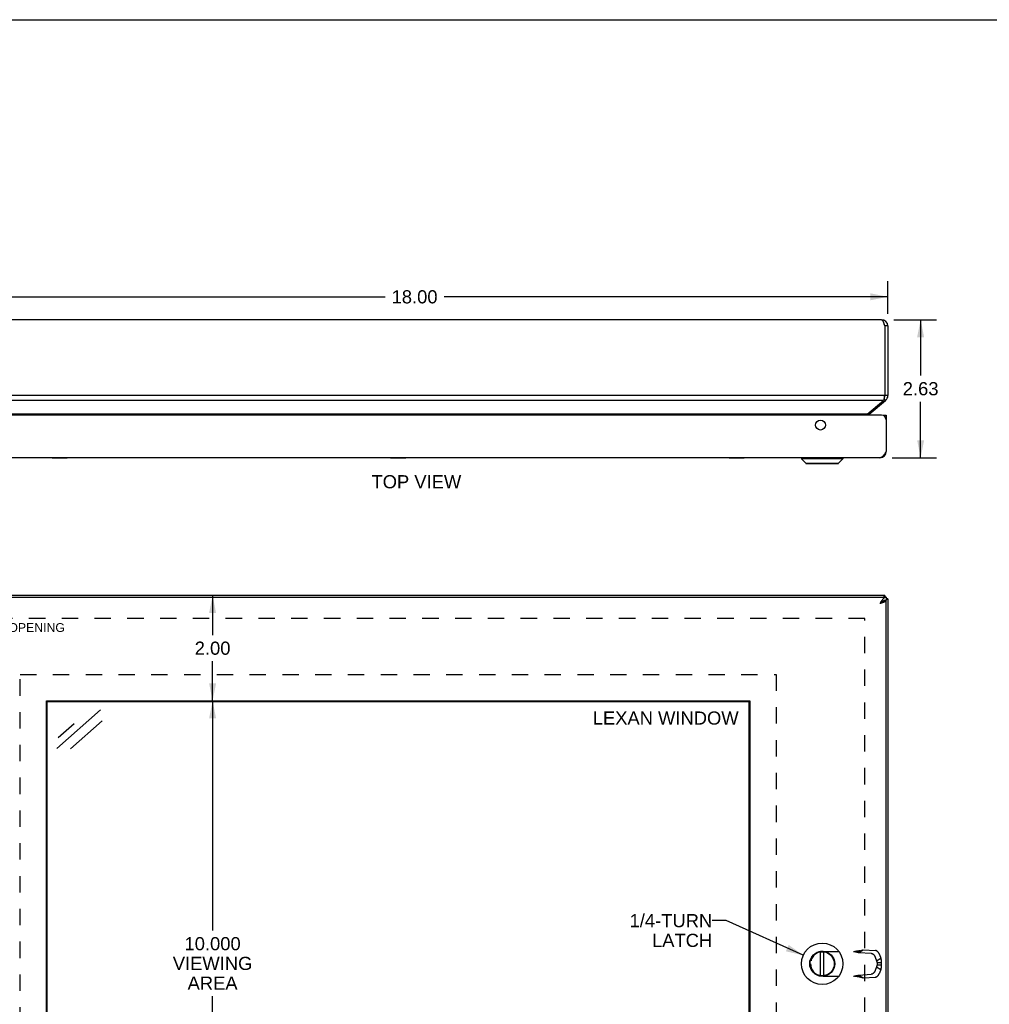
# Model space of a CAD drawing. Header units: inches. Extents: x 0 to 56.7, y 0 to 36.7.
# Tile 10 of 14: x 9.2 to 27.7, y 18 to 36.7. Entities that reach past the tile are written whole.
import ezdxf

# ---------------------------------------------------------------- set-up
doc = ezdxf.new("R2010")
doc.units = ezdxf.units.IN
doc.header["$LTSCALE"] = 3.116667
doc.header["$MEASUREMENT"] = 0
doc.linetypes.add('HIDDEN', pattern=[0.2, 0.1, -0.1])
doc.layers.get('0').update_dxf_attribs({"linetype": 'CONTINUOUS'})
for name, color, linetype in [('06___PRT_ALL_SURFS', 7, 'CONTINUOUS'), ('DEFAULT_2', 8, 'HIDDEN'), ('DIMENSIONS', 7, 'CONTINUOUS')]:
    doc.layers.add(name, color=color, linetype=linetype)
doc.styles.get("Standard").update_dxf_attribs({"font": 'arial.ttf'})
doc.dimstyles.new('DIMSTYLE_1', dxfattribs={"dimtxt": 0.25, "dimasz": 0.333333, "dimexe": 0.09, "dimexo": 0.07, "dimgap": 0.0375, "dimtad": 0, "dimtih": 1, "dimtoh": 1, "dimzin": 4, "dimdsep": 46, "dimtxsty": 'Standard', "dimblk": '_FILLED', "dimblk1": '_FILLED', "dimblk2": '_FILLED', "dimcen": 0.09, "dimazin": 1, "dimtfac": 1, "dimtofl": 0, "dimtmove": 0, "dimatfit": 3, "dimldrblk": '_FILLED', "dimfxl": 0, "dimtolj": 1, "dimtzin": 4, "dimarcsym": 0})
doc.dimstyles.new('DIMSTYLE_3', dxfattribs={"dimtxt": 0.25, "dimasz": 0.333333, "dimexe": 0.09, "dimexo": 0.07, "dimgap": 0.0375, "dimtad": 0, "dimtih": 1, "dimtoh": 1, "dimdec": 3, "dimzin": 4, "dimdsep": 46, "dimtxsty": 'Standard', "dimblk": '_FILLED', "dimblk1": '_FILLED', "dimblk2": '_FILLED', "dimcen": 0.09, "dimadec": 3, "dimazin": 1, "dimtfac": 1, "dimtofl": 0, "dimtmove": 0, "dimatfit": 3, "dimldrblk": '_FILLED', "dimfxl": 0, "dimtolj": 1, "dimtzin": 4, "dimarcsym": 0})
doc.dimstyles.get("Standard").update_dxf_attribs({"dimtxt": 0.283333, "dimasz": 0.333333, "dimexe": 0.09, "dimexo": 0.07, "dimgap": 0.09, "dimtad": 0, "dimtih": 1, "dimtoh": 1, "dimzin": 4, "dimdsep": 46, "dimtxsty": 'Standard', "dimblk": '_FILLED', "dimblk1": '_FILLED', "dimblk2": '_FILLED', "dimcen": 0.09, "dimazin": 1, "dimtp": 0.01, "dimtm": 0.01, "dimtfac": 1, "dimtofl": 0, "dimtmove": 0, "dimatfit": 3, "dimldrblk": '_FILLED', "dimfxl": 0, "dimtolj": 1, "dimtzin": 4, "dimarcsym": 0})

# ---------------------------------------------------------------- blocks, each defined once
blk = doc.blocks.new('_FILLED')
at = {"color": 0, "linetype": 'ByBlock'}
blk.add_solid([(0, 0), (-1, 0.2), (-1, -0.2)], dxfattribs=at)
blk = doc.blocks.new('*D7')
at = {"layer": 'DIMENSIONS', "color": 2, "linetype": 'Continuous'}
for p, q in [((12.902, 23.72), (12.902, 19.353)), ((12.902, 13.72), (12.902, 18.103))]:
    blk.add_line(p, q, dxfattribs=at)
at = {"layer": 'DIMENSIONS', "color": 2, "linetype": 'Continuous', "xscale": 0.3333333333, "yscale": 0.3333333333, "zscale": 0.3333333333}
for p, rotation in [((12.902, 23.72), 90), ((12.902, 13.72), 270)]:
    blk.add_blockref('_FILLED', p, dxfattribs=dict(at, rotation=rotation))
at = {"layer": 'DIMENSIONS', "color": 2, "linetype": 'Continuous', "insert": (12.902, 19.228), "char_height": 0.25, "width": 1.51022, "attachment_point": 2, "line_spacing_factor": 0.9}
blk.add_mtext('10.000\\PVIEWING\\PAREA', dxfattribs=at)
blk = doc.blocks.new('*D9')
at = {"layer": 'DIMENSIONS', "color": 2, "linetype": 'Continuous'}
for p, q in [((25.856, 30.964), (26.667, 30.964)), ((26.367, 30.964), (26.367, 29.902)), ((26.367, 28.339), (26.367, 29.402)), ((25.826, 28.339), (26.667, 28.339))]:
    blk.add_line(p, q, dxfattribs=at)
at = {"layer": 'DIMENSIONS', "color": 2, "linetype": 'Continuous', "xscale": 0.3333333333, "yscale": 0.3333333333, "zscale": 0.3333333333}
for p, rotation in [((26.367, 30.964), 90), ((26.367, 28.339), 270)]:
    blk.add_blockref('_FILLED', p, dxfattribs=dict(at, rotation=rotation))
at = {"layer": 'DIMENSIONS', "color": 2, "linetype": 'Continuous', "insert": (26.367, 29.777), "char_height": 0.25, "width": 0.67937, "attachment_point": 2, "line_spacing_factor": 0.9}
blk.add_mtext('2.63', dxfattribs=at)
blk = doc.blocks.new('*D20')
at = {"layer": 'DIMENSIONS', "color": 2, "linetype": 'Continuous'}
for p, q in [((12.902, 25.72), (12.902, 24.97)), ((12.902, 23.72), (12.902, 24.47))]:
    blk.add_line(p, q, dxfattribs=at)
at = {"layer": 'DIMENSIONS', "color": 2, "linetype": 'Continuous', "xscale": 0.3333333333, "yscale": 0.3333333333, "zscale": 0.3333333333}
for p, rotation in [((12.902, 25.72), 90), ((12.902, 23.72), 270)]:
    blk.add_blockref('_FILLED', p, dxfattribs=dict(at, rotation=rotation))
at = {"layer": 'DIMENSIONS', "color": 2, "linetype": 'Continuous', "insert": (12.902, 24.845), "char_height": 0.25, "width": 0.67937, "attachment_point": 2, "line_spacing_factor": 0.9}
blk.add_mtext('2.00', dxfattribs=at)
blk = doc.blocks.new('*D21')
at = {"layer": 'DIMENSIONS', "color": 2, "linetype": 'Continuous'}
for p, q in [((7.743, 31.078), (7.743, 31.699)), ((25.743, 31.078), (25.743, 31.699)), ((7.743, 31.399), (16.181, 31.399)), ((25.743, 31.399), (17.305, 31.399))]:
    blk.add_line(p, q, dxfattribs=at)
at = {"layer": 'DIMENSIONS', "color": 2, "linetype": 'Continuous', "xscale": 0.3333333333, "yscale": 0.3333333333, "zscale": 0.3333333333, "rotation": 180}
blk.add_blockref('_FILLED', (7.743, 31.399), dxfattribs=at)
at = {"layer": 'DIMENSIONS', "color": 2, "linetype": 'Continuous', "xscale": 0.3333333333, "yscale": 0.3333333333, "zscale": 0.3333333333}
blk.add_blockref('_FILLED', (25.743, 31.399), dxfattribs=at)
at = {"layer": 'DIMENSIONS', "color": 2, "linetype": 'Continuous', "insert": (16.743, 31.524), "char_height": 0.25, "width": 0.87361, "attachment_point": 2, "line_spacing_factor": 0.9}
blk.add_mtext('18.00', dxfattribs=at)

msp = doc.modelspace()

# ---------------------------------------------------------------- linework, layer by layer
at = {"color": 7, "linetype": 'Continuous'}
for p, q in [((0, 36.6667), (56.6667, 36.6667)), ((25.7431, 30.8442), (25.6831, 30.8442)), ((25.7003, 29.4283), (25.671, 29.4632)), ((25.7431, 29.5202), (25.6831, 29.5202)), ((25.3869, 29.1653), (25.371, 29.1843)), ((25.6526, 29.149), (25.7126, 29.149)), ((25.6526, 29.1438), (25.6526, 29.149)), ((25.7126, 29.0886), (25.7075, 29.0886)), ((24.1005, 28.336), (24.8886, 28.336)), ((24.1005, 28.336), (24.1005, 28.3172)), ((24.8886, 28.3172), (24.1005, 28.3172)), ((24.1005, 28.3172), (24.1837, 28.2341)), ((24.8886, 28.3172), (24.8055, 28.2341)), ((24.8886, 28.336), (24.8886, 28.3172)), ((25.7116, 28.4433), (25.7033, 28.4444)), ((24.1837, 28.2341), (24.8055, 28.2341)), ((24.1887, 28.232), (24.8005, 28.232)), ((25.6831, 25.7204), (25.6831, 25.6904)), ((25.7126, 25.6904), (25.7126, 25.6304)), ((25.7431, 25.6604), (25.7126, 25.6604)), ((25.7116, 25.6254), (25.6812, 25.6254)), ((9.7582, 13.736), (9.7582, 23.7048)), ((9.7582, 23.7048), (23.1019, 23.7048)), ((23.1019, 23.7048), (23.1019, 13.736)), ((24.4648, 18.4923), (24.4648, 18.9485)), ((24.5243, 18.4923), (24.5243, 18.9485))]:
    msp.add_line(p, q, dxfattribs=at)
at = {"color": 3, "linetype": 'Continuous'}
for p, q in [((25.6231, 30.9642), (7.8631, 30.9642)), ((25.6831, 30.8442), (25.6831, 29.5202)), ((25.7431, 30.8442), (25.7431, 29.5202)), ((25.6831, 29.5202), (7.8031, 29.5202)), ((25.6617, 29.4283), (7.8246, 29.4283)), ((25.3483, 29.1653), (25.6617, 29.4283)), ((25.3869, 29.1653), (25.7003, 29.4283)), ((25.6226, 29.149), (7.8626, 29.149)), ((25.3483, 29.1653), (8.1379, 29.1653)), ((25.7126, 29.149), (25.7126, 28.459)), ((25.5926, 28.339), (7.8926, 28.339)), ((7.7726, 25.6904), (25.7126, 25.6904)), ((25.6831, 25.7204), (7.8031, 25.7204)), ((25.7431, 25.6604), (25.7431, 11.7804)), ((25.6867, 25.6254), (25.6888, 25.6275)), ((25.7116, 25.6254), (25.7126, 25.6254)), ((25.7126, 11.8154), (25.7126, 25.6254)), ((9.7425, 13.7204), (9.7425, 23.7204)), ((9.7425, 23.7204), (23.1175, 23.7204)), ((23.1175, 23.7204), (23.1175, 13.7204))]:
    msp.add_line(p, q, dxfattribs=at)
for points in [[(25.6231, 30.9642), (25.6254, 30.964), (25.6277, 30.9634), (25.63, 30.9623), (25.6324, 30.9607), (25.6347, 30.9588), (25.637, 30.9564), (25.6393, 30.9537), (25.6416, 30.9505), (25.6439, 30.9469), (25.6462, 30.943), (25.6485, 30.9387), (25.6508, 30.934), (25.6531, 30.9291), (25.6554, 30.9238), (25.6577, 30.9182), (25.6601, 30.9124), (25.6624, 30.9063), (25.6647, 30.9), (25.667, 30.8935), (25.6693, 30.8868), (25.6716, 30.8799), (25.6739, 30.873), (25.6762, 30.8659), (25.6785, 30.8587), (25.6808, 30.8515), (25.6831, 30.8442)], [(25.6831, 29.5202), (25.6804, 29.5071), (25.6791, 29.5006), (25.6778, 29.4942), (25.6764, 29.4879), (25.6751, 29.4816), (25.6738, 29.4755), (25.6724, 29.4695), (25.6711, 29.4636), (25.6697, 29.4579), (25.6684, 29.4524), (25.6671, 29.4471), (25.6657, 29.4421), (25.6644, 29.4372), (25.663, 29.4326), (25.6617, 29.4283)], [(25.3483, 29.1653), (25.3448, 29.1624), (25.3412, 29.1592), (25.3376, 29.1559), (25.334, 29.1523), (25.3309, 29.149)], [(25.7126, 28.459), (25.708, 28.4518), (25.7033, 28.4445), (25.6987, 28.4374), (25.6941, 28.4303), (25.6895, 28.4233), (25.6849, 28.4164), (25.6803, 28.4097), (25.6756, 28.4032), (25.671, 28.3969), (25.6664, 28.3908), (25.6618, 28.385), (25.6572, 28.3795), (25.6526, 28.3742), (25.648, 28.3692), (25.6434, 28.3646), (25.6388, 28.3603), (25.6341, 28.3563), (25.6295, 28.3528), (25.6249, 28.3496), (25.6203, 28.3468), (25.6157, 28.3444), (25.6111, 28.3425), (25.6064, 28.341), (25.6018, 28.3399), (25.5972, 28.3392), (25.5926, 28.339)], [(25.7126, 25.6904), (25.708, 25.6902), (25.7033, 25.6895), (25.6987, 25.6884), (25.6941, 25.6869), (25.6895, 25.685), (25.6849, 25.6826), (25.6803, 25.6798), (25.6756, 25.6766), (25.671, 25.6731), (25.6664, 25.6691), (25.6618, 25.6649), (25.6572, 25.6602), (25.6526, 25.6553), (25.648, 25.65), (25.6434, 25.6444), (25.6388, 25.6386), (25.6341, 25.6325), (25.6295, 25.6262), (25.6249, 25.6197), (25.6203, 25.613), (25.6157, 25.6061), (25.6111, 25.5991), (25.6064, 25.592), (25.6018, 25.5849), (25.5972, 25.5776), (25.5926, 25.5704)], [(25.6831, 25.7204), (25.6818, 25.7202), (25.6804, 25.7197), (25.6791, 25.7188), (25.6778, 25.7175), (25.6764, 25.716), (25.6751, 25.714), (25.6738, 25.7118), (25.6724, 25.7091), (25.6711, 25.7062), (25.6697, 25.703), (25.6684, 25.6994), (25.6671, 25.6956), (25.6657, 25.6915), (25.6654, 25.6904)], [(25.7431, 25.6604), (25.7429, 25.659), (25.7424, 25.6577), (25.7415, 25.6564), (25.7403, 25.655), (25.7387, 25.6537), (25.7368, 25.6524), (25.7345, 25.651), (25.7319, 25.6497), (25.729, 25.6483), (25.7257, 25.647), (25.7222, 25.6457), (25.7183, 25.6443), (25.7142, 25.643), (25.7126, 25.6425)], [(25.5926, 25.5704), (25.5992, 25.5725), (25.6058, 25.5746), (25.6124, 25.5767), (25.619, 25.5789), (25.6254, 25.581), (25.6317, 25.5831), (25.6379, 25.5852), (25.644, 25.5873), (25.6499, 25.5894), (25.6557, 25.5915), (25.6612, 25.5937), (25.6666, 25.5958), (25.6717, 25.5979), (25.6766, 25.6), (25.6812, 25.6021), (25.6855, 25.6042), (25.6896, 25.6063), (25.6934, 25.6085), (25.6968, 25.6106), (25.6999, 25.6127), (25.7027, 25.6148), (25.7052, 25.6169), (25.7073, 25.619), (25.7091, 25.6212), (25.7105, 25.6233), (25.7116, 25.6254)]]:
    msp.add_lwpolyline(points, dxfattribs=at)
at = {"color": 7, "linetype": 'Continuous'}
for points in [[(25.6434, 25.6074), (25.6388, 25.6045), (25.6341, 25.6014), (25.6295, 25.5983), (25.6249, 25.595), (25.6203, 25.5917), (25.6157, 25.5882), (25.6111, 25.5848), (25.6064, 25.5812), (25.6018, 25.5776), (25.5972, 25.574), (25.5926, 25.5704)], [(25.5926, 25.5704), (25.5965, 25.5729), (25.6004, 25.5754), (25.6043, 25.5779), (25.6081, 25.5804), (25.6119, 25.5829), (25.6155, 25.5854), (25.6191, 25.5879), (25.6226, 25.5904), (25.6259, 25.5929), (25.6291, 25.5954), (25.6321, 25.5979), (25.635, 25.6004), (25.6377, 25.6029), (25.6402, 25.6054)], [(25.6526, 25.6128), (25.648, 25.6102), (25.6434, 25.6074)], [(25.6849, 25.6265), (25.6803, 25.6251), (25.6756, 25.6235), (25.671, 25.6217), (25.6664, 25.6198), (25.6618, 25.6176), (25.6572, 25.6153), (25.6526, 25.6128)], [(25.7126, 25.6304), (25.708, 25.6303), (25.7033, 25.63), (25.6987, 25.6294), (25.6941, 25.6286), (25.6895, 25.6277), (25.6849, 25.6265)]]:
    msp.add_lwpolyline(points, dxfattribs=at)
at = {"color": 3, "linetype": 'Continuous'}
msp.add_circle((24.4626, 28.961), 0.094, dxfattribs=at)
at = {"color": 7, "linetype": 'Continuous'}
for radius in [0.3941, 0.2375, 0.23]:
    msp.add_circle((24.4946, 18.7204), radius, dxfattribs=at)
at = {"color": 3, "linetype": 'Continuous'}
for centre, radius, start, end in [((25.6231, 30.8442), 0.12, 0, 90), ((25.6231, 29.5202), 0.12, 310, 360), ((25.4255, 29.1194), 0.06, 130, 150.38363), ((25.6226, 29.059), 0.09, 0, 90), ((25.5926, 28.459), 0.12, 270, 360)]:
    msp.add_arc(centre, radius, start, end, dxfattribs=at)
at = {"color": 7, "linetype": 'Continuous'}
for centre, radius, start, end in [((25.6231, 30.8442), 0.06, 0, 35.78573), ((25.6231, 29.5202), 0.06, 336.89557, 360), ((24.1036, 28.336), 0.00305, 89.99991, 180), ((24.8856, 28.336), 0.00305, 0, 90.00009), ((24.1887, 28.2391), 0.0071, 225.00001, 270.00001), ((24.8005, 28.2391), 0.0071, 269.99999, 314.99999)]:
    msp.add_arc(centre, radius, start, end, dxfattribs=at)
at = {"layer": '06___PRT_ALL_SURFS', "color": 7, "linetype": 'Continuous'}
for p, q in [((9.8482, 28.334), (9.8482, 28.339)), ((10.1369, 28.334), (9.8482, 28.334)), ((9.9204, 28.334), (9.9204, 28.339)), ((10.0647, 28.334), (10.0647, 28.339)), ((10.1369, 28.334), (10.1369, 28.339)), ((16.2857, 28.334), (16.2857, 28.339)), ((16.5744, 28.334), (16.2857, 28.334)), ((16.3579, 28.334), (16.3579, 28.339)), ((16.5022, 28.334), (16.5022, 28.339)), ((16.5744, 28.334), (16.5744, 28.339)), ((22.7232, 28.334), (22.7232, 28.339)), ((23.0119, 28.334), (22.7232, 28.334)), ((22.7954, 28.334), (22.7954, 28.339)), ((22.9397, 28.334), (22.9397, 28.339)), ((23.0119, 28.334), (23.0119, 28.339))]:
    msp.add_line(p, q, dxfattribs=at)
at = {"layer": 'DEFAULT_2', "color": 8, "linetype": 'HIDDEN'}
for p, q in [((25.3055, 25.2827), (8.1808, 25.2827)), ((25.3055, 12.158), (25.3055, 25.2827)), ((9.2425, 13.2204), (9.2425, 24.2204)), ((9.2425, 24.2204), (23.6175, 24.2204)), ((23.6175, 24.2204), (23.6175, 13.2204)), ((24.5106, 18.9566), (25.1635, 18.9566)), ((25.1942, 18.9336), (25.2757, 18.9853)), ((25.1942, 18.9336), (25.4269, 18.9204)), ((25.2757, 18.9853), (25.5084, 18.9721)), ((24.2746, 18.7206), (24.2746, 18.7202)), ((25.5027, 18.8468), (25.5274, 18.7753)), ((25.5274, 18.7753), (25.6089, 18.827)), ((25.5383, 18.7425), (25.6141, 18.7425)), ((25.5383, 18.7425), (25.5383, 18.6983)), ((25.5842, 18.8985), (25.6089, 18.827)), ((25.6141, 18.7425), (25.6141, 18.6983)), ((25.5274, 18.6655), (25.5027, 18.594)), ((25.5274, 18.6655), (25.6089, 18.6137)), ((25.5383, 18.6983), (25.6141, 18.6983)), ((25.6089, 18.6137), (25.5842, 18.5422)), ((24.5106, 18.4842), (25.1635, 18.4842)), ((25.1942, 18.5071), (25.4269, 18.5204)), ((25.1942, 18.5071), (25.2757, 18.4554)), ((25.1985, 18.4751), (25.2114, 18.4717)), ((25.2114, 18.4717), (25.2232, 18.4686)), ((25.2757, 18.4554), (25.5084, 18.4686))]:
    msp.add_line(p, q, dxfattribs=at)
for points in [[(25.0877, 18.9566), (25.1015, 18.9538), (25.1152, 18.9511), (25.1287, 18.9483), (25.1421, 18.9455), (25.1554, 18.9426), (25.1685, 18.9397), (25.1814, 18.9367), (25.1942, 18.9336)], [(25.2114, 18.969), (25.2051, 18.9674), (25.1985, 18.9659), (25.1919, 18.9644), (25.1852, 18.9631), (25.1786, 18.9619), (25.1719, 18.9608), (25.1652, 18.9598), (25.1585, 18.9589), (25.1517, 18.9582), (25.145, 18.9576), (25.1383, 18.9572), (25.1316, 18.9568), (25.1249, 18.9566), (25.1185, 18.9566)], [(25.1635, 18.9566), (25.1725, 18.9589), (25.1813, 18.9611), (25.19, 18.9634), (25.1985, 18.9656), (25.2232, 18.9721)], [(25.2232, 18.9721), (25.2311, 18.9742), (25.2389, 18.9763), (25.2466, 18.9782), (25.2541, 18.9801), (25.2615, 18.9819), (25.2687, 18.9837), (25.2757, 18.9853)], [(25.4269, 18.9204), (25.4285, 18.9203), (25.4302, 18.9201), (25.4318, 18.9198), (25.4335, 18.9195), (25.4352, 18.9191), (25.437, 18.9186), (25.4387, 18.9181), (25.4405, 18.9175), (25.4422, 18.9168), (25.444, 18.9161), (25.4458, 18.9152), (25.4475, 18.9144), (25.4493, 18.9134), (25.4511, 18.9124), (25.4529, 18.9114), (25.4547, 18.9103), (25.4565, 18.9091), (25.4582, 18.9078), (25.46, 18.9066), (25.4618, 18.9052), (25.4635, 18.9038), (25.4653, 18.9023), (25.467, 18.9008), (25.4687, 18.8993), (25.4704, 18.8977), (25.4721, 18.896), (25.4737, 18.8943), (25.4754, 18.8925), (25.477, 18.8908), (25.4786, 18.8889), (25.4801, 18.8871), (25.4816, 18.8851), (25.4831, 18.8832), (25.4846, 18.8812), (25.486, 18.8792), (25.4874, 18.8772), (25.4888, 18.8751), (25.4901, 18.873), (25.4914, 18.8709), (25.4927, 18.8688), (25.4939, 18.8667), (25.495, 18.8645), (25.4962, 18.8623), (25.4972, 18.8601), (25.4983, 18.8579), (25.4993, 18.8557), (25.5002, 18.8535), (25.5011, 18.8513), (25.5019, 18.849), (25.5027, 18.8468)], [(25.5842, 18.8985), (25.5834, 18.9008), (25.5826, 18.903), (25.5817, 18.9052), (25.5808, 18.9074), (25.5798, 18.9096), (25.5787, 18.9118), (25.5777, 18.914), (25.5765, 18.9162), (25.5754, 18.9184), (25.5742, 18.9205), (25.5729, 18.9226), (25.5716, 18.9248), (25.5703, 18.9268), (25.5689, 18.9289), (25.5675, 18.9309), (25.5661, 18.9329), (25.5646, 18.9349), (25.5631, 18.9369), (25.5616, 18.9388), (25.5601, 18.9406), (25.5585, 18.9425), (25.5569, 18.9443), (25.5552, 18.946), (25.5536, 18.9477), (25.5519, 18.9494), (25.5502, 18.951), (25.5485, 18.9525), (25.5468, 18.9541), (25.545, 18.9555), (25.5433, 18.9569), (25.5415, 18.9583), (25.5398, 18.9596), (25.538, 18.9608), (25.5362, 18.962), (25.5344, 18.9631), (25.5326, 18.9642), (25.5308, 18.9652), (25.5291, 18.9661), (25.5273, 18.967), (25.5255, 18.9678), (25.5237, 18.9685), (25.522, 18.9692), (25.5202, 18.9698), (25.5185, 18.9703), (25.5168, 18.9708), (25.5151, 18.9712), (25.5134, 18.9715), (25.5117, 18.9718), (25.51, 18.972), (25.5084, 18.9721)], [(25.5274, 18.7753), (25.5285, 18.7731), (25.5295, 18.7709), (25.5305, 18.7686), (25.5315, 18.7663), (25.5324, 18.764), (25.5332, 18.7617), (25.534, 18.7593), (25.5348, 18.7569), (25.5355, 18.7546), (25.5361, 18.7522), (25.5367, 18.7497), (25.5373, 18.7473), (25.5378, 18.7449), (25.5383, 18.7425)], [(25.6089, 18.827), (25.6099, 18.8231), (25.6107, 18.8191), (25.6115, 18.8151), (25.6123, 18.811), (25.6129, 18.8069), (25.6135, 18.8028), (25.614, 18.7986), (25.6144, 18.7944), (25.6148, 18.7902), (25.6151, 18.7859), (25.6153, 18.7817), (25.6155, 18.7774), (25.6155, 18.7731), (25.6155, 18.7687), (25.6155, 18.7644), (25.6153, 18.76), (25.6151, 18.7556), (25.6149, 18.7513), (25.6145, 18.7469), (25.6141, 18.7425)], [(25.5027, 18.594), (25.5019, 18.5917), (25.5011, 18.5895), (25.5002, 18.5873), (25.4993, 18.5851), (25.4983, 18.5829), (25.4972, 18.5807), (25.4962, 18.5785), (25.495, 18.5763), (25.4939, 18.5741), (25.4927, 18.572), (25.4914, 18.5698), (25.4901, 18.5677), (25.4888, 18.5656), (25.4874, 18.5636), (25.486, 18.5616), (25.4846, 18.5595), (25.4831, 18.5576), (25.4816, 18.5556), (25.4801, 18.5537), (25.4786, 18.5519), (25.477, 18.55), (25.4754, 18.5482), (25.4737, 18.5465), (25.4721, 18.5448), (25.4704, 18.5431), (25.4687, 18.5415), (25.467, 18.54), (25.4653, 18.5384), (25.4635, 18.537), (25.4618, 18.5356), (25.46, 18.5342), (25.4582, 18.5329), (25.4565, 18.5317), (25.4547, 18.5305), (25.4529, 18.5294), (25.4511, 18.5283), (25.4493, 18.5273), (25.4475, 18.5264), (25.4458, 18.5255), (25.444, 18.5247), (25.4422, 18.524), (25.4405, 18.5233), (25.4387, 18.5227), (25.437, 18.5222), (25.4352, 18.5217), (25.4335, 18.5213), (25.4318, 18.5209), (25.4302, 18.5207), (25.4285, 18.5205), (25.4269, 18.5204)], [(25.5084, 18.4686), (25.51, 18.4688), (25.5117, 18.469), (25.5134, 18.4692), (25.5151, 18.4696), (25.5168, 18.47), (25.5185, 18.4704), (25.5202, 18.471), (25.522, 18.4716), (25.5237, 18.4723), (25.5255, 18.473), (25.5273, 18.4738), (25.5291, 18.4747), (25.5308, 18.4756), (25.5326, 18.4766), (25.5344, 18.4777), (25.5362, 18.4788), (25.538, 18.48), (25.5398, 18.4812), (25.5415, 18.4825), (25.5433, 18.4839), (25.545, 18.4853), (25.5468, 18.4867), (25.5485, 18.4882), (25.5502, 18.4898), (25.5519, 18.4914), (25.5536, 18.4931), (25.5552, 18.4948), (25.5569, 18.4965), (25.5585, 18.4983), (25.5601, 18.5001), (25.5616, 18.502), (25.5631, 18.5039), (25.5646, 18.5059), (25.5661, 18.5078), (25.5675, 18.5098), (25.5689, 18.5119), (25.5703, 18.5139), (25.5716, 18.516), (25.5729, 18.5181), (25.5742, 18.5203), (25.5754, 18.5224), (25.5765, 18.5246), (25.5777, 18.5268), (25.5787, 18.5289), (25.5798, 18.5312), (25.5808, 18.5334), (25.5817, 18.5356), (25.5826, 18.5378), (25.5834, 18.54), (25.5842, 18.5422)], [(25.5383, 18.6983), (25.5378, 18.6959), (25.5373, 18.6934), (25.5367, 18.691), (25.5361, 18.6886), (25.5355, 18.6862), (25.5348, 18.6838), (25.534, 18.6815), (25.5332, 18.6791), (25.5324, 18.6768), (25.5315, 18.6745), (25.5305, 18.6722), (25.5295, 18.6699), (25.5285, 18.6677), (25.5274, 18.6655)], [(25.6141, 18.6983), (25.6146, 18.6934), (25.6149, 18.6885), (25.6152, 18.6837), (25.6154, 18.6788), (25.6155, 18.674), (25.6155, 18.6692), (25.6155, 18.6644), (25.6153, 18.6596), (25.6151, 18.6548), (25.6148, 18.6501), (25.6143, 18.6454), (25.6138, 18.6408), (25.6132, 18.6361), (25.6126, 18.6316), (25.6118, 18.627), (25.6109, 18.6226), (25.61, 18.6181), (25.6089, 18.6137)], [(25.0877, 18.4842), (25.1015, 18.4869), (25.1152, 18.4897), (25.1287, 18.4925), (25.1421, 18.4953), (25.1554, 18.4981), (25.1685, 18.5011), (25.1814, 18.5041), (25.1942, 18.5071)], [(25.1185, 18.4842), (25.1249, 18.4841), (25.1316, 18.4839), (25.1383, 18.4836), (25.145, 18.4831), (25.1517, 18.4826), (25.1585, 18.4818), (25.1652, 18.481), (25.1719, 18.48), (25.1786, 18.4789), (25.1852, 18.4777), (25.1919, 18.4764), (25.1985, 18.4749), (25.2051, 18.4733), (25.2114, 18.4717)], [(25.1635, 18.4842), (25.1725, 18.4819), (25.1813, 18.4796), (25.19, 18.4774), (25.1985, 18.4751)], [(25.2232, 18.4686), (25.2311, 18.4665), (25.2389, 18.4645), (25.2466, 18.4626), (25.2541, 18.4607), (25.2615, 18.4588), (25.2687, 18.4571), (25.2757, 18.4554)]]:
    msp.add_lwpolyline(points, dxfattribs=at)
for centre, start, end in [((24.5106, 18.7206), 90, 180), ((24.5106, 18.7202), 180, 270)]:
    msp.add_arc(centre, 0.236, start, end, dxfattribs=at)
at = {"layer": 'DIMENSIONS', "color": 7, "linetype": 'Continuous'}
for p, q in [((9.9422, 22.8122), (10.7688, 23.5469)), ((9.9672, 23.0204), (10.267, 23.2869)), ((10.8001, 23.3368), (10.202, 22.8052))]:
    msp.add_line(p, q, dxfattribs=at)

# ---------------------------------------------------------------- texts
at = {"layer": 'DIMENSIONS', "color": 2, "linetype": 'Continuous', "line_spacing_factor": 0.9}
for s, insert, char_height, width, attachment_point in [('TOP VIEW', (16.777, 28.0087), 0.25, 1.703532, 2), ('DOOR OPENING', (9.1742, 25.1956), 0.166667, 1.833953, 2), ('LEXAN WINDOW', (21.5186, 23.517), 0.25, 2.769517, 2), ('1/4-TURN\\PLATCH', (22.4031, 19.6656), 0.25, 1.569703, 3)]:
    msp.add_mtext(s, dxfattribs=dict(at, insert=insert, char_height=char_height, width=width, attachment_point=attachment_point))

# ---------------------------------------------------------------- dimensions: what is measured, and where the dimension line sits
at = {"layer": 'DIMENSIONS', "color": 2, "linetype": 'Continuous'}
dim = msp.add_linear_dim(base=(25.7431, 31.3989), p1=(7.7431, 31.0076), p2=(25.7431, 31.0076), dimstyle='DIMSTYLE_1', dxfattribs=at)
dim.commit()
dim.dimension.update_dxf_attribs({"geometry": '*D21', "text_midpoint": (16.7537, 31.3975), "dimtype": 160})
for base, p1, p2, picture, middle in [((26.3671, 28.339), (25.7865, 30.9642), (25.7559, 28.339), '*D9', (26.364, 29.6502)), ((12.9019, 23.7204), (7.8031, 25.7204), (9.7425, 23.7204), '*D20', (12.8987, 24.719))]:
    dim = msp.add_linear_dim(base=base, p1=p1, p2=p2, angle=270, dimstyle='DIMSTYLE_1', dxfattribs=at)
    dim.commit()
    dim.dimension.update_dxf_attribs({"geometry": picture, "text_midpoint": middle, "dimtype": 160})
dim = msp.add_linear_dim(base=(12.9019, 13.7204), p1=(9.7425, 23.7204), p2=(9.7425, 13.7204), angle=270, text='<>\\PVIEWING\\PAREA', dimstyle='DIMSTYLE_3', dxfattribs=at)
dim.commit()
dim.dimension.update_dxf_attribs({"geometry": '*D7', "text_midpoint": (12.9019, 18.7284), "dimtype": 160})

# ---------------------------------------------------------------- leaders
at = {"layer": 'DIMENSIONS', "color": 2, "linetype": 'Continuous', "annotation_type": 0, "has_hookline": 1, "hookline_direction": 1, "text_width": 1.5051}
msp.add_leader([(24.1352, 18.8819), (22.6698, 19.5406), (22.4031, 19.5406)], dimstyle='Standard', override={"dimtad": 0}, dxfattribs=at)

doc.saveas('drawing.dxf')
